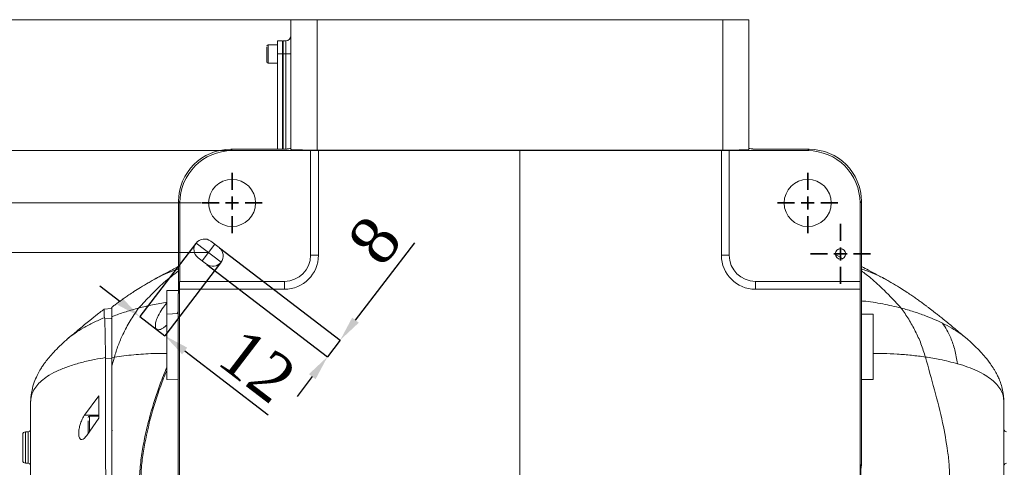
# Model space of a CAD drawing. Header units: millimetres. Extents: x 739 to 2419, y 424 to 1092.
# Tile 46 of 59: x 2088 to 2182, y 981 to 1024. Entities that reach past the tile are written whole.
import ezdxf

# ---------------------------------------------------------------- set-up
doc = ezdxf.new("R2010")
doc.units = ezdxf.units.MM
doc.header["$PDSIZE"] = -1
doc.linetypes.add('CENTERX2', pattern=[20.32, 12.7, -2.54, 2.54, -2.54])
doc.layers.add('5', color=7, linetype='Continuous', lineweight=35)
doc.styles.add('SLDTEXTSTYLE0', font='TXT', dxfattribs={"width": 0.7})
doc.styles.get("Standard").update_dxf_attribs({"font": 'times.ttf'})
doc.dimstyles.new('SLDDIMSTYLE3', dxfattribs={"dimtxt": 3.5, "dimasz": 2.4, "dimexe": 0, "dimexo": 0.0625, "dimgap": 0.875, "dimtad": 2, "dimlfac": 2, "dimrnd": 1e-09, "dimzin": 12, "dimdsep": 46, "dimtxsty": 'SLDTEXTSTYLE0', "dimsah": 1, "dimcen": 0.09, "dimadec": 0, "dimazin": 3, "dimtfac": 1, "dimtdec": 3, "dimtofl": 0, "dimtmove": 0, "dimatfit": 3, "dimfxl": 1, "dimfrac": 2, "dimtolj": 1, "dimtzin": 12, "dimlwd": 5, "dimlwe": 5, "dimarcsym": 0})
doc.dimstyles.new('SLDDIMSTYLE4', dxfattribs={"dimtxt": 3.5, "dimasz": 2.4, "dimexe": 0, "dimexo": 0.0625, "dimgap": 0.875, "dimtad": 2, "dimlfac": 2, "dimrnd": 1e-09, "dimzin": 12, "dimdsep": 46, "dimtxsty": 'SLDTEXTSTYLE0', "dimsah": 1, "dimcen": 0.09, "dimadec": 0, "dimazin": 3, "dimtfac": 1, "dimtdec": 3, "dimtmove": 0, "dimatfit": 0, "dimfxl": 1, "dimfrac": 2, "dimtolj": 1, "dimtzin": 12, "dimarcsym": 0})

# ---------------------------------------------------------------- blocks, each defined once
blk = doc.blocks.new('*D121')
at = {"layer": '5', "color": 0, "lineweight": -2}
for p, q in [((2104.782, 1002.851), (2099.444, 995.87)), ((2107.166, 1001.029), (2101.827, 994.048)), ((2097.537, 997.328), (2095.631, 998.786)), ((2099.444, 995.87), (2101.827, 994.048)), ((2103.733, 992.59), (2111.717, 986.485))]:
    blk.add_line(p, q, dxfattribs=at)
at = {"layer": '5', "color": 0}
for points in [[(2097.294, 997.01), (2097.78, 997.646), (2099.444, 995.87)], [(2103.976, 992.908), (2103.49, 992.272), (2101.827, 994.048)]]:
    blk.add_solid(points, dxfattribs=at)
at = {"layer": 'Defpoints', "color": 0}
for p in [(2104.82, 1002.901), (2107.204, 1001.079), (2101.827, 994.048)]:
    blk.add_point(p, dxfattribs=at)
at = {"layer": '5', "color": 0, "lineweight": 5, "insert": (2112.067, 992.984), "char_height": 4.5, "attachment_point": 2, "rotation": 322.59464}
blk.add_mtext('\\A1;12', dxfattribs=at)
blk = doc.blocks.new('*D125')
at = {"layer": '5', "color": 0, "lineweight": 5}
for p, q in [((2105.324, 1006.74), (2076.387, 1006.74)), ((2076.387, 1004.34), (2076.387, 954.14)), ((2075.512, 984.909), (2069.184, 984.909)), ((2069.184, 984.909), (2069.184, 973.571)), ((2075.512, 973.571), (2075.512, 984.909)), ((2069.184, 973.571), (2075.512, 973.571)), ((2105.324, 951.74), (2076.387, 951.74))]:
    blk.add_line(p, q, dxfattribs=at)
at = {"layer": '5', "color": 0}
for points in [[(2076.787, 1004.34), (2075.987, 1004.34), (2076.387, 1006.74)], [(2075.987, 954.14), (2076.787, 954.14), (2076.387, 951.74)]]:
    blk.add_solid(points, dxfattribs=at)
at = {"layer": 'Defpoints', "color": 0}
for p in [(2105.387, 1006.74), (2076.387, 951.74), (2105.387, 951.74)]:
    blk.add_point(p, dxfattribs=at)
at = {"layer": '5', "color": 0, "lineweight": 5, "insert": (2070.059, 979.24), "char_height": 4.5, "attachment_point": 2, "rotation": 90}
blk.add_mtext('\\A1;220', dxfattribs=at)
blk = doc.blocks.new('*D126')
at = {"layer": '5', "color": 0, "lineweight": -2}
for p, q in [((2120.052, 995.533), (2125.71, 1002.932)), ((2107.066, 1002.443), (2118.594, 993.627)), ((2105.851, 1000.854), (2117.379, 992.038)), ((2118.594, 993.627), (2117.379, 992.038)), ((2115.922, 990.132), (2114.464, 988.225))]:
    blk.add_line(p, q, dxfattribs=at)
at = {"layer": '5', "color": 0}
for points in [[(2119.735, 995.776), (2120.37, 995.29), (2118.594, 993.627)], [(2116.239, 989.889), (2115.604, 990.375), (2117.379, 992.038)]]:
    blk.add_solid(points, dxfattribs=at)
at = {"layer": 'Defpoints', "color": 0}
for p in [(2107.017, 1002.481), (2105.802, 1000.892), (2117.379, 992.038)]:
    blk.add_point(p, dxfattribs=at)
at = {"layer": '5', "color": 0, "lineweight": 5, "insert": (2120.076, 1004.541), "char_height": 4.5, "attachment_point": 2, "rotation": 52.59464}
blk.add_mtext('\\A1;8', dxfattribs=at)
blk = doc.blocks.new('*D127')
at = {"layer": '5', "color": 0, "lineweight": 5}
for p, q in [((2108.198, 1011.74), (2067.364, 1011.74)), ((2067.364, 1009.34), (2067.364, 949.14)), ((2066.489, 985.01), (2060.161, 985.01)), ((2060.161, 985.01), (2060.161, 973.673)), ((2066.489, 973.673), (2066.489, 985.01)), ((2060.161, 973.673), (2066.489, 973.673)), ((2108.198, 946.74), (2067.364, 946.74))]:
    blk.add_line(p, q, dxfattribs=at)
at = {"layer": '5', "color": 0}
for points in [[(2067.764, 1009.34), (2066.964, 1009.34), (2067.364, 1011.74)], [(2066.964, 949.14), (2067.764, 949.14), (2067.364, 946.74)]]:
    blk.add_solid(points, dxfattribs=at)
at = {"layer": 'Defpoints', "color": 0}
for p in [(2108.26, 1011.74), (2067.364, 946.74), (2108.26, 946.74)]:
    blk.add_point(p, dxfattribs=at)
at = {"layer": '5', "color": 0, "lineweight": 5, "insert": (2061.036, 979.342), "char_height": 4.5, "attachment_point": 2, "rotation": 90}
blk.add_mtext('\\A1;260', dxfattribs=at)
blk = doc.blocks.new('*D128')
at = {"layer": '5', "color": 0, "lineweight": 5}
for p, q in [((2116.324, 1024.24), (2059.049, 1024.24)), ((2059.049, 1021.84), (2059.049, 949.14)), ((2108.198, 946.74), (2059.049, 946.74))]:
    blk.add_line(p, q, dxfattribs=at)
at = {"layer": '5', "color": 0}
for points in [[(2059.449, 1021.84), (2058.649, 1021.84), (2059.049, 1024.24)], [(2058.649, 949.14), (2059.449, 949.14), (2059.049, 946.74)]]:
    blk.add_solid(points, dxfattribs=at)
at = {"layer": 'Defpoints', "color": 0}
for p in [(2116.387, 1024.24), (2059.049, 946.74), (2108.26, 946.74)]:
    blk.add_point(p, dxfattribs=at)
at = {"layer": '5', "color": 0, "lineweight": 5, "insert": (2053.596, 979.183), "char_height": 4.5, "attachment_point": 2, "rotation": 90}
blk.add_mtext('\\A1;310', dxfattribs=at)
blk = doc.blocks.new('*D132')
at = {"layer": '5', "color": 0, "lineweight": 5}
for p, q in [((2105.949, 1001.99), (2084.178, 1001.99)), ((2084.178, 981.64), (2084.178, 999.59)), ((2135.699, 979.24), (2084.178, 979.24))]:
    blk.add_line(p, q, dxfattribs=at)
at = {"layer": '5', "color": 0}
for points in [[(2084.578, 999.59), (2083.778, 999.59), (2084.178, 1001.99)], [(2083.778, 981.64), (2084.578, 981.64), (2084.178, 979.24)]]:
    blk.add_solid(points, dxfattribs=at)
at = {"layer": 'Defpoints', "color": 0}
for p in [(2084.178, 1001.99), (2106.012, 1001.99), (2135.762, 979.24)]:
    blk.add_point(p, dxfattribs=at)
at = {"layer": '5', "color": 0, "lineweight": 5, "insert": (2081.007, 990.615), "char_height": 4.5, "attachment_point": 5, "rotation": 90}
blk.add_mtext('\\A1;91', dxfattribs=at)
blk = doc.blocks.new('SW_CENTERMARKSYMBOL_1')
at = {"layer": '5', "color": 0}
for p, q in [((0, 2.5), (0, 5.75)), ((-2.5, 0), (-5.75, 0)), ((0, 0), (-1.25, 0)), ((0, 0), (0, 1.25)), ((0, 0), (0, -1.25)), ((0, 0), (1.25, 0)), ((2.5, 0), (5.75, 0)), ((0, -2.5), (0, -5.75))]:
    blk.add_line(p, q, dxfattribs=at)

msp = doc.modelspace()

# ---------------------------------------------------------------- linework, layer by layer
at = {"color": 7, "linetype": 'Continuous', "lineweight": 5}
for p, q in [((2113.88698, 1011.857778), (2113.88698, 1024.239941)), ((2113.88698, 1024.239941), (2116.38698, 1024.239941)), ((2114.76198, 1024.239941), (2114.76198, 1024.289941)), ((2116.38698, 1024.239941), (2116.38698, 1011.792313)), ((2116.38698, 1024.239941), (2155.13698, 1024.239941)), ((2155.13698, 1011.792313), (2155.13698, 1024.239941)), ((2155.13698, 1024.239941), (2157.63698, 1024.239941)), ((2156.76198, 1024.289941), (2156.76198, 1024.239941)), ((2157.63698, 1024.239941), (2157.63698, 1011.857778)), ((2112.58698, 1021.864941), (2111.71198, 1021.864941)), ((2113.08698, 1022.239941), (2112.58698, 1022.239941)), ((2112.58698, 1022.239941), (2112.58698, 1020.989941)), ((2113.08698, 1022.239941), (2113.08698, 1020.989941)), ((2113.08698, 1022.177441), (2113.13698, 1022.177441)), ((2113.13698, 1020.989941), (2113.13698, 1022.239941)), ((2113.13698, 1022.239941), (2113.38698, 1022.239941)), ((2113.38698, 1020.989941), (2113.38698, 1022.239941)), ((2113.08698, 1020.989941), (2112.58698, 1020.989941)), ((2112.58698, 1020.989941), (2112.58698, 1011.870871)), ((2113.08698, 1020.989941), (2113.13698, 1020.989941)), ((2113.08698, 1020.989941), (2113.08698, 1011.870871)), ((2113.38698, 1020.989941), (2113.13698, 1020.989941)), ((2113.13698, 1011.870871), (2113.13698, 1020.989941)), ((2113.38698, 1020.989941), (2113.88698, 1020.989941)), ((2111.71198, 1020.114941), (2112.58698, 1020.114941)), ((2108.129337, 1011.870871), (2108.260266, 1011.739941)), ((2108.129337, 1011.870871), (2113.511974, 1011.870871)), ((2108.260266, 1011.739941), (2115.76198, 1011.739941)), ((2115.76198, 1011.739941), (2115.76198, 1011.746487)), ((2115.76198, 1011.739941), (2115.76198, 1001.739941)), ((2155.13698, 1011.792313), (2116.38698, 1011.792313)), ((2116.51198, 1011.766127), (2155.01198, 1011.766127)), ((2116.51198, 1011.766127), (2116.51198, 1001.739941)), ((2155.01198, 1001.739941), (2155.01198, 1011.766127)), ((2155.76198, 1011.746487), (2155.76198, 1011.739941)), ((2155.76198, 1011.739941), (2163.263693, 1011.739941)), ((2155.76198, 1001.739941), (2155.76198, 1011.739941)), ((2158.011986, 1011.870871), (2163.394623, 1011.870871)), ((2163.263693, 1011.739941), (2163.394623, 1011.870871)), ((2103.26198, 1006.741654), (2103.13105, 1006.872584)), ((2103.13105, 998.07498), (2103.13105, 1006.872584)), ((2103.26198, 999.239941), (2103.26198, 1006.741654)), ((2168.392909, 1006.872584), (2168.26198, 1006.741654)), ((2168.26198, 1006.741654), (2168.26198, 999.239941)), ((2168.392909, 1006.872584), (2168.392909, 998.07498)), ((2107.016609, 1002.480574), (2106.222251, 1003.088024)), ((2105.007351, 1001.499308), (2105.801709, 1000.891858)), ((2115.76198, 1001.739941), (2116.51198, 1001.739941)), ((2155.01198, 1001.739941), (2155.76198, 1001.739941)), ((2103.255433, 999.239941), (2103.26198, 999.239941)), ((2113.26198, 999.239941), (2103.26198, 999.239941)), ((2113.26198, 999.239941), (2113.26198, 998.489941)), ((2168.26198, 999.239941), (2158.26198, 999.239941)), ((2158.26198, 998.489941), (2158.26198, 999.239941)), ((2168.26198, 999.239941), (2168.268526, 999.239941)), ((2102.01198, 997.358081), (2102.01198, 998.339941)), ((2103.13105, 998.364941), (2102.03698, 998.364941)), ((2103.235794, 959.989941), (2103.235794, 998.489941)), ((2113.26198, 998.489941), (2103.235794, 998.489941)), ((2168.288166, 998.489941), (2158.26198, 998.489941)), ((2168.288166, 998.489941), (2168.288166, 959.989941)), ((2102.01198, 996.114941), (2102.01198, 997.358081)), ((2103.117957, 998.0712), (2103.13105, 998.07498)), ((2103.117957, 995.001502), (2103.117957, 998.0712)), ((2168.392909, 998.07498), (2168.406002, 998.0712)), ((2168.406002, 998.0712), (2168.406002, 995.001502)), ((2096.750034, 996.637355), (2096.008811, 996.572507)), ((2103.117957, 996.351969), (2102.966126, 996.148261)), ((2096.054325, 995.769882), (2096.087136, 995.673973)), ((2096.087136, 995.673973), (2096.76198, 995.731634)), ((2096.76198, 995.66992), (2096.719687, 995.709246)), ((2096.76198, 995.853714), (2096.76198, 995.731634)), ((2103.117957, 996.153563), (2102.01198, 996.114941)), ((2102.01198, 989.864941), (2102.01198, 996.114941)), ((2169.51198, 996.114941), (2168.406002, 996.114941)), ((2169.51198, 989.864941), (2169.51198, 996.114941)), ((2103.117957, 963.47838), (2103.117957, 995.001502)), ((2168.406002, 995.001502), (2168.406002, 981.624789)), ((2096.163618, 991.956404), (2096.161623, 991.845537)), ((2096.161623, 991.845537), (2096.76198, 991.882858)), ((2096.76198, 991.150465), (2097.013498, 992.009168)), ((2096.76198, 991.971678), (2097.013498, 992.009168)), ((2096.76198, 991.971678), (2096.76198, 991.150465)), ((2096.76198, 991.882858), (2096.76198, 991.237965)), ((2102.01198, 989.864941), (2103.117957, 989.826319)), ((2168.406002, 989.864941), (2169.51198, 989.864941)), ((2094.17394, 986.462213), (2095.51198, 988.308241)), ((2089.01198, 987.678465), (2089.01198, 978.289395)), ((2182.01198, 987.678465), (2182.01198, 978.289395)), ((2094.17394, 986.462213), (2095.51198, 986.462213)), ((2095.51198, 986.172508), (2094.38101, 984.517669)), ((2095.51198, 986.364941), (2094.63698, 986.364941)), ((2095.51198, 986.364941), (2095.51198, 986.175021)), ((2088.26198, 982.104524), (2088.26198, 984.604524)), ((2088.76198, 984.854524), (2088.51198, 984.854524)), ((2096.76198, 984.989941), (2096.83698, 984.989941)), ((2088.51198, 981.854524), (2088.76198, 981.854524)), ((2168.362766, 981.542705), (2168.406002, 981.624789))]:
    msp.add_line(p, q, dxfattribs=at)
at = {"color": 8, "linetype": 'Continuous', "lineweight": 5}
for p, q in [((2116.63698, 1024.289941), (2116.63698, 1024.239941)), ((2154.88698, 1024.239941), (2154.88698, 1024.289941)), ((2111.71198, 1021.864941), (2111.71198, 1020.114941)), ((2113.38698, 1011.870871), (2113.38698, 1020.989941)), ((2165.862726, 1001.838505), (2166.577133, 1001.412798)), ((2102.03698, 998.364941), (2102.03698, 997.36774)), ((2102.03698, 997.36774), (2102.03698, 996.115814)), ((2094.63698, 986.364941), (2094.63698, 984.883545)), ((2088.51198, 984.854524), (2088.51198, 981.854524)), ((2088.76198, 981.854524), (2088.76198, 984.854524))]:
    msp.add_line(p, q, dxfattribs=at)
at = {"color": 7, "linetype": 'Continuous', "lineweight": 5}
for centre, radius in [((2108.26198, 1006.739941), 2.25), ((2163.26198, 1006.739941), 2.25), ((2166.392909, 1001.870871), 0.5)]:
    msp.add_circle(centre, radius, dxfattribs=at)
for centre, radius, start, end in [((2113.38698, 1022.739941), 0.5, 270, 0), ((2111.71198, 1021.739941), 0.125, 90, 180), ((2111.71198, 1020.239941), 0.125, 180, 270), ((2099.13698, 1011.883964), 14.375, 359.94781416, 0.12347068), ((2172.38698, 1011.883964), 14.375, 179.87652932, 180.05218584), ((2105.614801, 1002.293666), 1, 52.59464337, 232.59464337), ((2106.409159, 1001.686216), 1, 232.59464337, 52.59464337), ((2113.26198, 1001.739941), 2.5, 270, 0), ((2113.26198, 1001.739941), 3.25, 270, 0), ((2158.26198, 1001.739941), 3.25, 180, 270), ((2158.26198, 1001.739941), 2.5, 180, 270), ((2102.03698, 998.339941), 0.025, 90, 180), ((2094.63698, 986.239941), 0.125, 90, 180), ((2088.76198, 985.104524), 0.25, 270, 0), ((2182.26198, 985.104524), 0.25, 180, 270), ((2088.51198, 984.604524), 0.25, 90, 180), ((2088.51198, 982.104524), 0.25, 180, 270), ((2088.76198, 981.604524), 0.25, 0, 90), ((2182.26198, 981.604524), 0.25, 90, 180)]:
    msp.add_arc(centre, radius, start, end, dxfattribs=at)
for centre, major_axis, ratio, start_param, end_param in [((2108.132764, 1006.869157), (3.537957, -3.537957), 0.999315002, 2.356537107, 3.926648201), ((2108.263694, 1006.738227), (3.537957, -3.537957), 0.999315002, 2.356537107, 3.926648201), ((2111.38698, 1011.949428), (2.5, 0), 0.026185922, 5.72834893, 6.283185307), ((2116.38698, 1011.857778), (2.5, 0), 0.026185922, 3.141592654, 4.71238898), ((2116.51198, 1011.746487), (0.75, 0), 0.026185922, 1.570796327, 3.141592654), ((2155.01198, 1011.746487), (0.75, 0), 0.026185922, 0, 1.570796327), ((2155.13698, 1011.857778), (2.5, 0), 0.026185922, 4.71238898, 6.283185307), ((2160.13698, 1011.949428), (2.5, 0), 0.026185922, 3.141592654, 3.696429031), ((2163.260266, 1006.738227), (-3.537957, -3.537957), 0.999315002, 2.356537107, 3.926648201), ((2163.391195, 1006.869157), (-3.537957, -3.537957), 0.999315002, 2.356537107, 3.926648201), ((2103.255433, 998.489941), (0, 0.75), 0.026185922, 0, 1.570796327), ((2168.268526, 998.489941), (0, 0.75), 0.026185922, 4.71238898, 6.283185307), ((2168.386363, 979.239941), (0, 2.5), 0.026185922, 5.978492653, 9.729470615)]:
    msp.add_ellipse(centre, major_axis=major_axis, ratio=ratio, start_param=start_param, end_param=end_param, dxfattribs=at)
for points, knots in [([(2111.58698, 1021.640048), (2111.58698, 1021.584291), (2111.58698, 1021.49821), (2111.58698, 1021.330091), (2111.58698, 1021.186677), (2111.58698, 1021.034573), (2111.58698, 1020.837996), (2111.58698, 1020.60681), (2111.58698, 1020.422227), (2111.58698, 1020.315163), (2111.58698, 1020.26237), (2111.58698, 1020.237844), (2111.58698, 1020.242087), (2111.58698, 1020.24304)], [0, 0, 0, 0, 0.143552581, 0.221623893, 0.299763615, 0.377834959, 0.455974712, 0.599527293, 0.743079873, 0.821151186, 0.899290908, 0.977362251, 1, 1, 1, 1]), ([(2100.235456, 999.087066), (2100.359895, 999.165337), (2100.812056, 999.449743), (2101.607351, 999.830395), (2102.451624, 1000.19904), (2102.953827, 1000.376038), (2103.13105, 1000.438499)], [0, 0, 0, 0, 0.141760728, 0.51510277, 0.828883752, 1, 1, 1, 1]), ([(2103.13105, 1000.663322), (2103.026513, 1000.609172), (2102.62825, 1000.402873), (2101.813889, 999.970272), (2101.105909, 999.586737), (2100.719674, 999.377501)], [0, 0, 0, 0, 0.139222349, 0.530407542, 1, 1, 1, 1]), ([(2170.802906, 999.378252), (2170.495043, 999.545261), (2169.919583, 999.857435), (2169.122592, 1000.281644), (2168.623736, 1000.544741), (2168.399814, 1000.660366), (2168.392909, 1000.663931)], [0, 0, 0, 0, 0.38178264, 0.713632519, 0.991169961, 1, 1, 1, 1]), ([(2171.288532, 999.087086), (2171.163019, 999.165965), (2170.710714, 999.450215), (2169.915472, 999.830923), (2169.072334, 1000.199038), (2168.570132, 1000.376037), (2168.392909, 1000.438499)], [0, 0, 0, 0, 0.142939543, 0.515103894, 0.828884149, 1, 1, 1, 1]), ([(2100.256165, 999.113363), (2100.005252, 998.962676), (2099.54971, 998.689099), (2098.930662, 998.295057), (2098.443313, 997.970948), (2098.047198, 997.698677), (2097.703857, 997.456728), (2097.369899, 997.215509), (2097.058917, 996.987198), (2096.845977, 996.825789), (2096.746718, 996.750551)], [0, 0, 0, 0, 0.222366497, 0.403714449, 0.545893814, 0.650766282, 0.750126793, 0.841066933, 0.925915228, 1, 1, 1, 1]), ([(2178.486644, 993.737014), (2178.138461, 994.032424), (2177.512224, 994.563744), (2176.706759, 995.229145), (2176.123727, 995.701303), (2175.724554, 996.018987), (2175.420689, 996.257578), (2175.158012, 996.461384), (2174.91491, 996.647695), (2174.690639, 996.817491), (2174.440125, 997.004935), (2174.15345, 997.216148), (2173.820288, 997.456534), (2173.476707, 997.698734), (2173.080667, 997.970926), (2172.59329, 998.295066), (2171.974252, 998.689096), (2171.518709, 998.962675), (2171.267794, 999.113363)], [0, 0, 0, 0, 0.126697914, 0.227876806, 0.293872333, 0.34038946, 0.376131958, 0.409954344, 0.441875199, 0.471916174, 0.500320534, 0.54610977, 0.595186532, 0.648807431, 0.705402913, 0.782131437, 0.879997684, 1, 1, 1, 1]), ([(2172.193942, 996.690041), (2171.607007, 996.827353), (2170.426661, 997.103492), (2169.153311, 997.317795), (2168.460198, 997.366205), (2168.406002, 997.369991)], [0, 0, 0, 0, 0.476918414, 0.959099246, 1, 1, 1, 1]), ([(2095.997023, 996.561123), (2095.942437, 996.519398), (2095.752056, 996.373873), (2095.306041, 996.02524), (2094.587931, 995.451419), (2093.617008, 994.652945), (2092.896421, 994.041471), (2092.502695, 993.707365)], [0, 0, 0, 0, 0.050130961, 0.174843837, 0.392640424, 0.668141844, 1, 1, 1, 1]), ([(2096.011406, 996.542847), (2096.015666, 996.545611), (2096.027366, 996.553201), (2096.040901, 996.311026), (2096.049844, 995.950547), (2096.054325, 995.769882)], [0, 0, 0, 0, 0.222182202, 0.610171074, 1, 1, 1, 1]), ([(2096.76198, 996.730512), (2096.76198, 996.732604), (2096.76198, 996.738267), (2096.76198, 996.462894), (2096.76198, 996.057129), (2096.76198, 995.853714)], [0, 0, 0, 0, 0.226216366, 0.612091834, 1, 1, 1, 1]), ([(2096.76198, 995.853714), (2096.842403, 995.88524), (2097.290773, 996.060999), (2098.135649, 996.358224), (2098.928605, 996.578521), (2099.330018, 996.690041)], [0, 0, 0, 0, 0.097412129, 0.543088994, 1, 1, 1, 1]), ([(2097.013498, 992.009168), (2097.126359, 992.375704), (2097.352909, 993.111464), (2097.856552, 994.265159), (2098.499167, 995.473081), (2099.052371, 996.283366), (2099.330018, 996.690041)], [0, 0, 0, 0, 0.218747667, 0.439099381, 0.718489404, 1, 1, 1, 1]), ([(2099.330018, 996.690041), (2099.773009, 996.799365), (2100.663786, 997.019195), (2101.592084, 997.168245), (2102.058731, 997.243171)], [0, 0, 0, 0, 0.4973088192, 1, 1, 1, 1]), ([(2102.01198, 995.057945), (2101.933305, 994.988895), (2101.753667, 994.831233), (2101.456278, 994.651106), (2101.165323, 994.580955), (2100.959887, 994.717449), (2100.901839, 995.029526), (2100.989429, 995.466919), (2101.212116, 996.007736), (2101.561534, 996.605992), (2101.86801, 996.997084), (2102.01198, 997.180803)], [0, 0, 0, 0, 0.074140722, 0.16928424, 0.305839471, 0.420268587, 0.535251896, 0.636893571, 0.737002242, 0.876455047, 1, 1, 1, 1]), ([(2172.193942, 996.690041), (2172.437522, 996.335318), (2172.925935, 995.624046), (2173.558723, 994.482942), (2174.112096, 993.282918), (2174.377285, 992.434992), (2174.510461, 992.009168)], [0, 0, 0, 0, 0.2460312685, 0.4933285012, 0.7455528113, 1, 1, 1, 1]), ([(2176.129633, 995.245513), (2175.871872, 995.368947), (2175.348271, 995.619683), (2174.435827, 995.988147), (2173.388594, 996.358572), (2172.59545, 996.578638), (2172.193942, 996.690041)], [0, 0, 0, 0, 0.209121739, 0.424797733, 0.708819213, 1, 1, 1, 1]), ([(2092.436459, 993.643134), (2092.458998, 993.665143), (2092.697286, 993.897836), (2093.241559, 994.286552), (2094.075359, 994.822742), (2095.019963, 995.323819), (2095.704224, 995.618902), (2096.054325, 995.769882)], [0, 0, 0, 0, 0.023208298, 0.245366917, 0.483537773, 0.735752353, 1, 1, 1, 1]), ([(2096.087136, 995.673973), (2096.092489, 995.545114), (2096.103223, 995.286739), (2096.11711, 994.793649), (2096.129507, 994.233837), (2096.141153, 993.59989), (2096.152686, 992.862578), (2096.159959, 992.259702), (2096.163618, 991.956404)], [0, 0, 0, 0, 0.179836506, 0.360590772, 0.51727499, 0.674899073, 0.836446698, 1, 1, 1, 1]), ([(2096.76198, 995.853714), (2096.76198, 995.739637), (2096.76198, 995.511039), (2096.76198, 995.056578), (2096.76198, 994.501691), (2096.76198, 993.81123), (2096.76198, 992.995221), (2096.76198, 992.314551), (2096.76198, 991.971678)], [0, 0, 0, 0, 0.155255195, 0.311112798, 0.479332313, 0.648710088, 0.823045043, 1, 1, 1, 1]), ([(2096.76198, 995.731634), (2096.76198, 995.54179), (2096.76198, 995.162162), (2096.76198, 994.420691), (2096.76198, 993.626064), (2096.76198, 992.838408), (2096.76198, 992.201921), (2096.76198, 991.882858)], [0, 0, 0, 0, 0.250694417, 0.501310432, 0.669819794, 0.834484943, 1, 1, 1, 1]), ([(2176.129633, 995.245513), (2176.276837, 995.029638), (2176.572257, 994.596403), (2176.981756, 993.750357), (2177.357275, 992.703859), (2177.501358, 991.817449), (2177.573985, 991.370648)], [0, 0, 0, 0, 0.207386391, 0.416197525, 0.705730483, 1, 1, 1, 1]), ([(2178.599533, 993.632404), (2178.573016, 993.658022), (2178.338609, 993.884489), (2177.81497, 994.262962), (2177.022883, 994.781906), (2176.432875, 995.088127), (2176.129633, 995.245513)], [0, 0, 0, 0, 0.038322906, 0.33878293, 0.66015926, 1, 1, 1, 1]), ([(2092.456358, 993.667126), (2092.230642, 993.464026), (2091.814399, 993.089488), (2091.254258, 992.520326), (2090.800874, 992.009438), (2090.467745, 991.589284), (2090.197952, 991.213473), (2089.953596, 990.839373), (2089.679417, 990.358418), (2089.403406, 989.755151), (2089.153997, 989.018126), (2089.081739, 988.449442), (2089.043552, 988.148904)], [0, 0, 0, 0, 0.151998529, 0.280301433, 0.386884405, 0.473710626, 0.524698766, 0.590146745, 0.671864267, 0.76809077, 0.877440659, 1, 1, 1, 1]), ([(2181.980408, 988.148904), (2181.953364, 988.386072), (2181.902674, 988.830604), (2181.738247, 989.414927), (2181.557858, 989.893253), (2181.382155, 990.270837), (2181.216338, 990.583372), (2180.99931, 990.953318), (2180.677194, 991.435061), (2180.247311, 991.983784), (2179.748621, 992.542127), (2179.203304, 993.09485), (2178.798645, 993.459328), (2178.580582, 993.655737)], [0, 0, 0, 0, 0.099591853, 0.186668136, 0.261011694, 0.321713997, 0.367769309, 0.41029987, 0.500085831, 0.624896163, 0.730003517, 0.854504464, 1, 1, 1, 1]), ([(2089.01198, 987.678465), (2089.029284, 987.889797), (2089.065764, 988.335321), (2089.314765, 988.884795), (2089.68464, 989.398936), (2090.183629, 989.864445), (2090.849733, 990.325571), (2091.70016, 990.763136), (2092.738968, 991.165082), (2093.889639, 991.50411), (2095.03996, 991.767294), (2095.816413, 991.89797), (2096.163618, 991.956404)], [0, 0, 0, 0, 0.063257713, 0.133358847, 0.210180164, 0.293353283, 0.38235687, 0.500856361, 0.626146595, 0.756778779, 0.891239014, 1, 1, 1, 1]), ([(2096.161623, 991.845537), (2096.163746, 991.177312), (2096.167997, 989.838836), (2096.166835, 988.069454), (2096.169547, 986.596152), (2096.172522, 985.418199), (2096.175358, 984.168645), (2096.17725, 982.871361), (2096.179272, 981.749424), (2096.18141, 980.831804), (2096.181816, 980.357315), (2096.18202, 980.120177)], [0, 0, 0, 0, 0.197459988, 0.395519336, 0.496088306, 0.596614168, 0.699322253, 0.801994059, 0.899601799, 0.949823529, 1, 1, 1, 1]), ([(2097.013498, 992.009168), (2097.625114, 992.086083), (2098.83857, 992.238684), (2100.517038, 992.345247), (2101.580064, 992.350801), (2102.01198, 992.353057)], [0, 0, 0, 0, 0.376299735, 0.746585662, 1, 1, 1, 1]), ([(2174.510461, 992.009168), (2174.066332, 992.067708), (2173.181305, 992.184363), (2171.828137, 992.291091), (2170.605214, 992.352529), (2169.831081, 992.355989), (2169.51198, 992.357415)], [0, 0, 0, 0, 0.274011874, 0.546030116, 0.812871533, 1, 1, 1, 1]), ([(2174.510461, 992.009168), (2174.799274, 990.968945), (2175.376825, 988.88877), (2176.156964, 985.89117), (2176.580883, 983.446999), (2176.807929, 981.603802), (2176.809416, 980.668124), (2176.810159, 980.200581)], [0, 0, 0, 0, 0.27123866, 0.542406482, 0.769904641, 0.885025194, 1, 1, 1, 1]), ([(2177.573985, 991.370648), (2177.021672, 991.514424), (2176.032413, 991.771942), (2174.976741, 991.936489), (2174.510461, 992.009168)], [0, 0, 0, 0, 0.558310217, 1, 1, 1, 1]), ([(2096.76198, 991.150482), (2096.76198, 990.971854), (2096.76198, 990.371904), (2096.76198, 989.290775), (2096.76198, 987.954909), (2096.76198, 986.68014), (2096.76198, 985.460604), (2096.76198, 984.303587), (2096.76198, 983.107788), (2096.76198, 982.138366), (2096.76198, 981.433286), (2096.76198, 980.998059), (2096.76198, 980.557742), (2096.76198, 980.259935), (2096.76198, 980.110413)], [0, 0, 0, 0, 0.057185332, 0.19206646, 0.326946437, 0.461787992, 0.563563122, 0.664112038, 0.766623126, 0.865166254, 0.898843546, 0.932447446, 0.966083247, 1, 1, 1, 1]), ([(2096.76198, 991.150465), (2096.76198, 990.460115), (2096.76198, 989.07971), (2096.76198, 987.156111), (2096.76198, 985.3981), (2096.76198, 983.897205), (2096.76198, 982.399231), (2096.76198, 981.150986), (2096.76198, 980.376141), (2096.76198, 980.114586)], [0, 0, 0, 0, 0.216182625, 0.432273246, 0.56926325, 0.706175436, 0.82344186, 0.940401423, 1, 1, 1, 1]), ([(2099.393312, 979.85247), (2099.414227, 980.408624), (2099.456196, 981.524671), (2099.693362, 983.18202), (2100.011225, 984.825185), (2100.542268, 986.917494), (2101.193155, 988.995668), (2101.797985, 990.49543), (2102.01198, 991.026061)], [0, 0, 0, 0, 0.144608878, 0.290189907, 0.434696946, 0.579620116, 0.851265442, 1, 1, 1, 1]), ([(2102.01198, 990.726743), (2101.815549, 990.23645), (2101.205523, 988.713821), (2100.420802, 986.140968), (2099.853085, 983.512685), (2099.571969, 981.42529), (2099.534451, 980.366338), (2099.515696, 979.836995)], [0, 0, 0, 0, 0.141067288, 0.438091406, 0.717108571, 0.858589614, 1, 1, 1, 1]), ([(2182.01198, 987.678465), (2181.994676, 987.889797), (2181.958196, 988.335322), (2181.709193, 988.884793), (2181.339326, 989.398944), (2180.840303, 989.864412), (2180.208649, 990.301966), (2179.443477, 990.703403), (2178.554644, 991.06983), (2177.905148, 991.269064), (2177.573985, 991.370648)], [0, 0, 0, 0, 0.089340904, 0.188346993, 0.296844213, 0.414312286, 0.540014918, 0.686233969, 0.840017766, 1, 1, 1, 1]), ([(2089.046327, 988.148741), (2089.042555, 988.127395), (2089.015015, 987.971542), (2089.013386, 987.814231), (2089.01198, 987.678465)], [0, 0, 0, 0, 0.136962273, 1, 1, 1, 1]), ([(2095.51198, 988.308241), (2095.51198, 988.083186), (2095.51198, 987.391945), (2095.51198, 986.66367), (2095.51198, 986.172508)], [0, 0, 0, 0, 0.3255810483, 1, 1, 1, 1]), ([(2181.977636, 988.148724), (2181.981407, 988.127384), (2182.008945, 987.971537), (2182.010574, 987.814231), (2182.01198, 987.678465)], [0, 0, 0, 0, 0.136930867, 1, 1, 1, 1]), ([(2094.38101, 984.517669), (2094.300796, 984.410471), (2094.140315, 984.196005), (2093.910163, 984.085402), (2093.727224, 984.157029), (2093.618998, 984.401121), (2093.59289, 984.751591), (2093.637392, 985.151503), (2093.741678, 985.5721), (2093.901398, 985.994287), (2094.056305, 986.288176), (2094.151617, 986.429186), (2094.17394, 986.462213)], [0, 0, 0, 0, 0.123503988, 0.247088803, 0.36720071, 0.476955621, 0.575256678, 0.66698969, 0.759088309, 0.857613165, 0.96665121, 1, 1, 1, 1]), ([(2094.51198, 985.903544), (2094.51198, 985.819318), (2094.51198, 985.689286), (2094.51198, 985.49194), (2094.51198, 985.339112), (2094.51198, 985.191856), (2094.51198, 985.020288), (2094.51198, 984.847598), (2094.51198, 984.759891), (2094.51198, 984.734689), (2094.51198, 984.739931), (2094.51198, 984.740008)], [0, 0, 0, 0, 0.174570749, 0.269511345, 0.364535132, 0.459475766, 0.55449959, 0.72907034, 0.903641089, 0.998581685, 1, 1, 1, 1])]:
    msp.add_open_spline(points, degree=3, knots=knots, dxfattribs=at)
at = {"color": 8, "linetype": 'Continuous', "lineweight": 5}
for points, knots in [([(2099.330018, 996.690041), (2099.720008, 997.106679), (2100.500028, 997.939999), (2101.735195, 999.158396), (2102.65999, 999.871536), (2103.13105, 1000.234786)], [0, 0, 0, 0, 0.32912056, 0.658276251, 1, 1, 1, 1]), ([(2168.392909, 1000.247929), (2168.695909, 1000.019997), (2169.457027, 999.447447), (2170.719668, 998.252055), (2171.652718, 997.263475), (2172.193942, 996.690041)], [0, 0, 0, 0, 0.217374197, 0.54603101, 1, 1, 1, 1])]:
    msp.add_open_spline(points, degree=3, knots=knots, dxfattribs=at)
at = {"layer": '5', "color": 1, "lineweight": 5}
msp.add_line((2135.76198, 1011.766127), (2135.76198, 946.713755), dxfattribs=at)
at = {"layer": '5', "lineweight": 5}
for p, q in [((2104.820443, 1002.901116), (2107.203517, 1001.078766)), ((2105.40453, 1001.195583), (2106.61943, 1002.784299))]:
    msp.add_line(p, q, dxfattribs=at)
at = {"layer": '5', "linetype": 'CENTERX2', "lineweight": 5, "ltscale": 2.5}
msp.add_line((2104.820443, 1002.901116), (2107.203517, 1001.078766), dxfattribs=at)
at = {"layer": '5', "lineweight": 5}
msp.add_point((2106.01198, 1001.989941), dxfattribs=at)

# ---------------------------------------------------------------- block references
at = {"layer": '5', "lineweight": 5, "xscale": 0.5, "yscale": 0.5, "zscale": 0.5}
for p in [(2108.26198, 1006.739941), (2163.26198, 1006.739941), (2166.392909, 1001.870871)]:
    msp.add_blockref('SW_CENTERMARKSYMBOL_1', p, dxfattribs=at)

# ---------------------------------------------------------------- dimensions: what is measured, and where the dimension line sits
at = {"layer": '5', "lineweight": 5}
for base, p1, p2, angle, text, dimstyle, override, picture, middle in [((2059.049101, 946.739941), (2116.38698, 1024.239941), (2108.260266, 946.739941), 90, '310', 'SLDDIMSTYLE3', {"dimtxt": 4.5, "dimgap": 0.875, "dimtad": 2, "dimdec": 2, "dimlfac": 2, "dimpost": '<>', "dimtxsty": 'Standard', "dimse1": 0, "dimse2": 0, "dimsd1": 0, "dimsd2": 0, "dimtofl": 0, "dimtvp": 0.1, "dimfrac": 0}, '*D128', (2059.049101, 979.183185)), ((2067.364313, 946.739941), (2108.260266, 1011.739941), (2108.260266, 946.739941), 90, '260', 'SLDDIMSTYLE3', {"dimtxt": 4.5, "dimgap": -0.875, "dimtad": 2, "dimdec": 2, "dimlfac": 2, "dimpost": '<>', "dimtxsty": 'Standard', "dimse1": 0, "dimse2": 0, "dimsd1": 0, "dimsd2": 0, "dimtofl": 0, "dimtvp": 0.1, "dimfrac": 0}, '*D127', (2067.364313, 979.34158)), ((2076.38698, 951.739941), (2105.38698, 1006.739941), (2105.38698, 951.739941), 90, '220', 'SLDDIMSTYLE3', {"dimtxt": 4.5, "dimgap": -0.875, "dimtad": 2, "dimdec": 2, "dimlfac": 2, "dimpost": '<>', "dimtxsty": 'Standard', "dimse1": 0, "dimse2": 0, "dimsd1": 0, "dimsd2": 0, "dimtofl": 0, "dimtvp": 0.1, "dimfrac": 0}, '*D125', (2076.38698, 979.239941)), ((2117.379498, 992.038255), (2107.016609, 1002.480574), (2105.801709, 1000.891858), 52.59464337, '8', 'SLDDIMSTYLE4', {"dimtxt": 4.5, "dimgap": 0.875, "dimtad": 1, "dimdec": 2, "dimlfac": 2, "dimpost": '<>', "dimtxsty": 'Standard', "dimse1": 0, "dimse2": 0, "dimsd1": 0, "dimsd2": 0, "dimtofl": 1, "dimtvp": 0.1, "dimfrac": 0}, '*D126', (2124.407815, 1001.22913)), ((2101.826954, 994.047877), (2104.820443, 1002.901116), (2107.203517, 1001.078766), 322.59464337, '12', 'SLDDIMSTYLE4', {"dimtxt": 4.5, "dimgap": 0.875, "dimtad": 1, "dimdec": 2, "dimlfac": 2, "dimpost": '<>', "dimtxsty": 'Standard', "dimse1": 0, "dimse2": 0, "dimsd1": 0, "dimsd2": 0, "dimtofl": 1, "dimtvp": 0.1, "dimfrac": 0}, '*D121', (2108.801912, 988.714086))]:
    dim = msp.add_linear_dim(base=base, p1=p1, p2=p2, angle=angle, text=text, dimstyle=dimstyle, override=override, dxfattribs=at)
    dim.commit()
    dim.dimension.update_dxf_attribs({"geometry": picture, "text_midpoint": middle, "dimtype": 160})
dim = msp.add_linear_dim(base=(2084.177548, 1001.989941), p1=(2135.76198, 979.239941), p2=(2106.01198, 1001.989941), angle=90, text='91', dimstyle='SLDDIMSTYLE3', override={"dimtxt": 4.5, "dimgap": 0.875, "dimtad": 2, "dimjust": 0, "dimdec": 2, "dimlfac": 2, "dimpost": '<>', "dimtxsty": 'Standard', "dimse1": 0, "dimse2": 0, "dimsd1": 0, "dimsd2": 0, "dimtofl": 0, "dimtvp": 0.1, "dimfrac": 0}, dxfattribs=at)
dim.commit()
dim.dimension.update_dxf_attribs({"geometry": '*D132', "text_midpoint": (2081.007126, 990.614941)})

doc.saveas('drawing.dxf')
